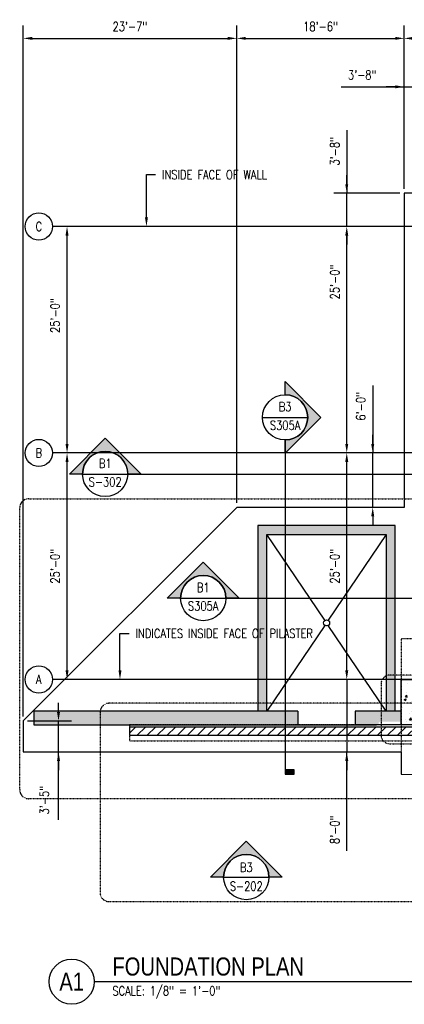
# Model space of a CAD drawing. Header units: inches. Extents: x -304 to 19841, y 463 to 1957.
# Tile 1 of 60: x -304 to 205, y 463 to 1767. Entities that reach past the tile are written whole.
import ezdxf
from ezdxf import colors
from ezdxf.entities.mleader import LeaderData, LeaderLine
from ezdxf.enums import TextEntityAlignment as Align
from ezdxf.math import Vec2, Vec3

# ---------------------------------------------------------------- set-up
doc = ezdxf.new("R2010")
doc.units = ezdxf.units.IN
doc.header["$MEASUREMENT"] = 0
for name, pattern in [('CENTER2', [1.125, 0.75, -0.125, 0.125, -0.125]), ('Dash', [0.25, 0.125, -0.125]), ('Grid Line 1_2_', [0.875, 0.5, -0.125, 0.125, -0.125]), ('HIDDEN', [0.375, 0.25, -0.125])]:
    doc.linetypes.add(name, pattern=pattern)
for name, color, linetype in [('A-DETL-MEDM', 3, 'Continuous'), ('A-DETL-THIN', 1, 'Continuous'), ('A-FLOR', 173, 'Continuous'), ('A-FLOR-HDLN', 3, 'Dash'), ('A-WALL', 4, 'Continuous'), ('A-WALL-HDLN', 3, 'Dash'), ('A-WALL-PATT', 8, 'Continuous'), ('G-ANNO-SYMB', 2, 'Continuous'), ('S-ANNO-DIMS', 1, 'Continuous'), ('S-ANNO-NOTE', 2, 'Continuous'), ('S-ANNO-SYMB', 2, 'Continuous'), ('S-ANNO-TEXT', 2, 'Continuous'), ('S-COLS', 53, 'Continuous'), ('S-DOOR-TRNCH', 173, 'Continuous'), ('S-GRID', 1, 'CENTER2'), ('S-GRID-IDEN', 1, 'Continuous')]:
    doc.layers.add(name, color=color, linetype=linetype)
doc.layers.add('S-DOOR-HTCH', color=9, linetype='Continuous', true_color=0x808080)
doc.layers.add('S-DOOR-OTLN', color=9, linetype='HIDDEN', true_color=0x808080)
doc.styles.add('Annotative', font='romans.shx', dxfattribs={"width": 0.8, "height": 0.125})
doc.styles.add('Arial', font='romans.shx', dxfattribs={"width": 0.8})
doc.styles.add('ROMANS', font='romans.shx', dxfattribs={"width": 0.8})
doc.styles.add('TITLES', font='swiss.ttf', dxfattribs={"width": 0.8, "height": 0.25})
doc.dimstyles.new('Annotative', dxfattribs={"dimscale": 0, "dimtxt": 0.125, "dimasz": 0.125, "dimexe": 0.18, "dimexo": 0.0625, "dimgap": 0.09, "dimtad": 1, "dimdec": 3, "dimzin": 3, "dimdsep": 46, "dimlunit": 4, "dimtxsty": 'Annotative', "dimcen": 0.09, "dimclrt": 2, "dimazin": 2, "dimtfac": 1, "dimtdec": 3, "dimtmove": 1, "dimatfit": 0, "dimfxl": 1, "dimtfill": 1, "dimfrac": 2, "dimtolj": 1, "dimtzin": 0, "dimarcsym": 0})

# ---------------------------------------------------------------- blocks, each defined once
blk = doc.blocks.new('Grid - Circle 3_8_-570341-00_SP_Foundation Plan-TO FDN_DOC')
at = {"layer": 'S-GRID-IDEN'}
blk.add_circle((0, 0), 0.188, dxfattribs=at)
blk = doc.blocks.new('*D18')
at = {"layer": 'Defpoints', "color": 0, "transparency": 16777216}
for p in [(249.1, 1678.2), (205, 1537.2), (249.1, 1537.2)]:
    blk.add_point(p, dxfattribs=at)
at = {"layer": 'S-ANNO-DIMS', "color": 0, "lineweight": -2, "transparency": 16777216}
for p, q in [((121.2, 1678.2), (205, 1678.2)), ((193, 1678.2), (181, 1678.2)), ((205, 1678.2), (249.1, 1678.2)), ((205, 1678.2), (249.1, 1678.2)), ((261.1, 1678.2), (273.1, 1678.2))]:
    blk.add_line(p, q, dxfattribs=at)
at = {"layer": 'S-ANNO-DIMS', "color": 0, "transparency": 16777216}
for points in [[(193, 1680.2), (193, 1676.2), (205, 1678.2)], [(261.1, 1680.2), (261.1, 1676.2), (249.1, 1678.2)]]:
    blk.add_solid(points, dxfattribs=at)
at = {"layer": 'S-ANNO-DIMS', "color": 2, "lineweight": -3, "transparency": 16777216, "insert": (149.3, 1694), "char_height": 12, "width": 49.311, "attachment_point": 5, "style": 'Annotative', "bg_fill": 3, "box_fill_scale": 1.25, "bg_fill_color": 256, "bg_fill_true_color": 13158600, "bg_fill_transparency": 0}
blk.add_mtext('\\A1;3\'-8"', dxfattribs=at)
blk = doc.blocks.new('*D11')
at = {"layer": 'Defpoints', "color": 0, "transparency": 16777216}
for p in [(2197.1, 1742.4), (205, 1537.2), (2197.1, 1537.2)]:
    blk.add_point(p, dxfattribs=at)
at = {"layer": 'S-ANNO-DIMS', "color": 0, "lineweight": -2, "transparency": 16777216}
for p, q in [((205, 1543.2), (205, 1759.6)), ((2197.1, 1543.2), (2197.1, 1759.6)), ((217, 1742.4), (2185.1, 1742.4))]:
    blk.add_line(p, q, dxfattribs=at)
at = {"layer": 'S-ANNO-DIMS', "color": 0, "transparency": 16777216}
for points in [[(217, 1744.4), (217, 1740.4), (205, 1742.4)], [(2185.1, 1744.4), (2185.1, 1740.4), (2197.1, 1742.4)]]:
    blk.add_solid(points, dxfattribs=at)
at = {"layer": 'S-ANNO-DIMS', "color": 2, "lineweight": -3, "transparency": 16777216, "insert": (1201.1, 1758.1), "char_height": 12, "width": 71.018, "attachment_point": 5, "style": 'Annotative', "bg_fill": 3, "box_fill_scale": 1.25, "bg_fill_color": 256, "bg_fill_true_color": 13158600, "bg_fill_transparency": 0}
blk.add_mtext('\\A1;166\'-0"', dxfattribs=at)
blk = doc.blocks.new('*D24')
at = {"layer": 'Defpoints', "color": 0, "transparency": 16777216}
for p in [(128.8, 1193.2), (205, 1193.2), (201.1, 893.2)]:
    blk.add_point(p, dxfattribs=at)
at = {"layer": 'S-ANNO-DIMS', "color": 0, "lineweight": -2, "transparency": 16777216}
blk.add_line((128.8, 905.2), (128.8, 1181.2), dxfattribs=at)
at = {"layer": 'S-ANNO-DIMS', "color": 0, "transparency": 16777216}
for points in [[(126.8, 1181.2), (130.8, 1181.2), (128.8, 1193.2)], [(126.8, 905.2), (130.8, 905.2), (128.8, 893.2)]]:
    blk.add_solid(points, dxfattribs=at)
at = {"layer": 'S-ANNO-DIMS', "color": 2, "lineweight": -3, "transparency": 16777216, "insert": (113, 1043.2), "char_height": 12, "width": 60.165, "attachment_point": 5, "rotation": 90, "style": 'Annotative', "bg_fill": 3, "box_fill_scale": 1.25, "bg_fill_color": 256, "bg_fill_true_color": 13158600, "bg_fill_transparency": 0}
blk.add_mtext('\\A1;25\'-0"', dxfattribs=at)
blk = doc.blocks.new('*D20')
at = {"layer": 'Defpoints', "color": 0, "transparency": 16777216}
for p in [(128.8, 1493.2), (205, 1493.2), (205, 1193.2)]:
    blk.add_point(p, dxfattribs=at)
at = {"layer": 'S-ANNO-DIMS', "color": 0, "lineweight": -2, "transparency": 16777216}
blk.add_line((128.8, 1205.2), (128.8, 1481.2), dxfattribs=at)
at = {"layer": 'S-ANNO-DIMS', "color": 0, "transparency": 16777216}
for points in [[(126.8, 1481.2), (130.8, 1481.2), (128.8, 1493.2)], [(126.8, 1205.2), (130.8, 1205.2), (128.8, 1193.2)]]:
    blk.add_solid(points, dxfattribs=at)
at = {"layer": 'S-ANNO-DIMS', "color": 2, "lineweight": -3, "transparency": 16777216, "insert": (113, 1419.7), "char_height": 12, "width": 60.165, "attachment_point": 5, "rotation": 90, "style": 'Annotative', "bg_fill": 3, "box_fill_scale": 1.25, "bg_fill_color": 256, "bg_fill_true_color": 13158600, "bg_fill_transparency": 0}
blk.add_mtext('\\A1;25\'-0"', dxfattribs=at)
blk = doc.blocks.new('*D19')
at = {"layer": 'Defpoints', "color": 0, "transparency": 16777216}
for p in [(128.8, 1537.2), (205, 1537.2), (205, 1493.2)]:
    blk.add_point(p, dxfattribs=at)
at = {"layer": 'S-ANNO-DIMS', "color": 0, "lineweight": -2, "transparency": 16777216}
for p, q in [((128.8, 1620.9), (128.8, 1537.2)), ((128.8, 1549.2), (128.8, 1561.2)), ((199, 1537.2), (111.5, 1537.2)), ((128.8, 1493.2), (128.8, 1537.2)), ((128.8, 1493.2), (128.8, 1537.2)), ((128.8, 1481.2), (128.8, 1469.2))]:
    blk.add_line(p, q, dxfattribs=at)
at = {"layer": 'S-ANNO-DIMS', "color": 0, "transparency": 16777216}
for points in [[(126.8, 1549.2), (130.8, 1549.2), (128.8, 1537.2)], [(126.8, 1481.2), (130.8, 1481.2), (128.8, 1493.2)]]:
    blk.add_solid(points, dxfattribs=at)
at = {"layer": 'S-ANNO-DIMS', "color": 2, "lineweight": -3, "transparency": 16777216, "insert": (113, 1592.8), "char_height": 12, "width": 49.311, "attachment_point": 5, "rotation": 90, "style": 'Annotative', "bg_fill": 3, "box_fill_scale": 1.25, "bg_fill_color": 256, "bg_fill_true_color": 13158600, "bg_fill_transparency": 0}
blk.add_mtext('\\A1;3\'-8"', dxfattribs=at)
blk = doc.blocks.new('*D22')
at = {"layer": 'Defpoints', "color": 0, "transparency": 16777216}
for p in [(-16.9, 1742.4), (-16.9, 1121.2), (-299.9, 838.2)]:
    blk.add_point(p, dxfattribs=at)
at = {"layer": 'S-ANNO-DIMS', "color": 0, "lineweight": -2, "transparency": 16777216}
for p, q in [((-299.9, 844.2), (-299.9, 1759.6)), ((-16.9, 1127.2), (-16.9, 1759.6)), ((-287.9, 1742.4), (-28.9, 1742.4))]:
    blk.add_line(p, q, dxfattribs=at)
at = {"layer": 'S-ANNO-DIMS', "color": 0, "transparency": 16777216}
for points in [[(-287.9, 1744.4), (-287.9, 1740.4), (-299.9, 1742.4)], [(-28.9, 1744.4), (-28.9, 1740.4), (-16.9, 1742.4)]]:
    blk.add_solid(points, dxfattribs=at)
at = {"layer": 'S-ANNO-DIMS', "color": 2, "lineweight": -3, "transparency": 16777216, "insert": (-158.4, 1758.1), "char_height": 12, "width": 60.165, "attachment_point": 5, "style": 'Annotative', "bg_fill": 3, "box_fill_scale": 1.25, "bg_fill_color": 256, "bg_fill_true_color": 13158600, "bg_fill_transparency": 0}
blk.add_mtext('\\A1;23\'-7"', dxfattribs=at)
blk = doc.blocks.new('*D21')
at = {"layer": 'Defpoints', "color": 0, "transparency": 16777216}
for p in [(205, 1742.4), (-16.9, 1121.2), (205, 1121.2)]:
    blk.add_point(p, dxfattribs=at)
at = {"layer": 'S-ANNO-DIMS', "color": 0, "lineweight": -2, "transparency": 16777216}
blk.add_line((-4.9, 1742.4), (193, 1742.4), dxfattribs=at)
at = {"layer": 'S-ANNO-DIMS', "color": 0, "transparency": 16777216}
for points in [[(-4.9, 1744.4), (-4.9, 1740.4), (-16.9, 1742.4)], [(193, 1744.4), (193, 1740.4), (205, 1742.4)]]:
    blk.add_solid(points, dxfattribs=at)
at = {"layer": 'S-ANNO-DIMS', "color": 2, "lineweight": -3, "transparency": 16777216, "insert": (94.1, 1758.1), "char_height": 12, "width": 60.165, "attachment_point": 5, "style": 'Annotative', "bg_fill": 3, "box_fill_scale": 1.25, "bg_fill_color": 256, "bg_fill_true_color": 13158600, "bg_fill_transparency": 0}
blk.add_mtext('\\A1;18\'-6"', dxfattribs=at)
blk = doc.blocks.new('*D23')
at = {"layer": 'Defpoints', "color": 0, "transparency": 16777216}
for p in [(156.3, 1193.2), (163.2, 1193.2), (139.1, 1121.2)]:
    blk.add_point(p, dxfattribs=at)
at = {"layer": 'S-ANNO-DIMS', "color": 0, "lineweight": -2, "transparency": 16777216}
for p, q in [((163.2, 1282.8), (163.2, 1193.2)), ((163.2, 1205.2), (163.2, 1217.2)), ((163.2, 1121.2), (163.2, 1193.2)), ((163.2, 1121.2), (163.2, 1193.2)), ((163.2, 1109.2), (163.2, 1097.2))]:
    blk.add_line(p, q, dxfattribs=at)
at = {"layer": 'S-ANNO-DIMS', "color": 0, "transparency": 16777216}
for points in [[(161.2, 1205.2), (165.2, 1205.2), (163.2, 1193.2)], [(161.2, 1109.2), (165.2, 1109.2), (163.2, 1121.2)]]:
    blk.add_solid(points, dxfattribs=at)
at = {"layer": 'S-ANNO-DIMS', "color": 2, "lineweight": -3, "transparency": 16777216, "insert": (147.4, 1255), "char_height": 12, "width": 49.311, "attachment_point": 5, "rotation": 90, "style": 'Annotative', "bg_fill": 3, "box_fill_scale": 1.25, "bg_fill_color": 256, "bg_fill_true_color": 13158600, "bg_fill_transparency": 0}
blk.add_mtext('\\A1;6\'-0"', dxfattribs=at)
blk = doc.blocks.new('*D25')
at = {"layer": 'Defpoints', "color": 0, "transparency": 16777216}
for p in [(-299.9, 838.2), (-253, 838.2), (-299.9, 797.2)]:
    blk.add_point(p, dxfattribs=at)
at = {"layer": 'S-ANNO-DIMS', "color": 0, "lineweight": -2, "transparency": 16777216}
for p, q in [((-253, 850.2), (-253, 862.2)), ((-293.9, 838.2), (-235.7, 838.2)), ((-253, 797.2), (-253, 838.2)), ((-253, 797.2), (-253, 838.2)), ((-253, 707.2), (-253, 797.2)), ((-253, 785.2), (-253, 773.2))]:
    blk.add_line(p, q, dxfattribs=at)
at = {"layer": 'S-ANNO-DIMS', "color": 0, "transparency": 16777216}
for points in [[(-255, 850.2), (-251, 850.2), (-253, 838.2)], [(-255, 785.2), (-251, 785.2), (-253, 797.2)]]:
    blk.add_solid(points, dxfattribs=at)
at = {"layer": 'S-ANNO-DIMS', "color": 2, "lineweight": -3, "transparency": 16777216, "insert": (-277.7, 714.4), "char_height": 12, "width": 41.768, "attachment_point": 1, "rotation": 90, "line_spacing_factor": 0.983083, "style": 'Annotative', "bg_fill": 3, "box_fill_scale": 1.25, "bg_fill_color": 256, "bg_fill_true_color": 13158600, "bg_fill_transparency": 0}
blk.add_mtext('\\A1;3\'-5"', dxfattribs=at)
blk = doc.blocks.new('*D33')
at = {"layer": 'Defpoints', "color": 0, "transparency": 16777216}
for p in [(201.1, 893.2), (128.8, 797.2), (201.1, 797.2)]:
    blk.add_point(p, dxfattribs=at)
at = {"layer": 'S-ANNO-DIMS', "color": 0, "lineweight": -2, "transparency": 16777216}
for p, q in [((128.8, 905.2), (128.8, 917.2)), ((128.8, 893.2), (128.8, 797.2)), ((128.8, 893.2), (128.8, 797.2)), ((128.8, 666), (128.8, 797.2)), ((128.8, 785.2), (128.8, 773.2))]:
    blk.add_line(p, q, dxfattribs=at)
at = {"layer": 'S-ANNO-DIMS', "color": 0, "transparency": 16777216}
for points in [[(126.8, 905.2), (130.8, 905.2), (128.8, 893.2)], [(126.8, 785.2), (130.8, 785.2), (128.8, 797.2)]]:
    blk.add_solid(points, dxfattribs=at)
at = {"layer": 'S-ANNO-DIMS', "color": 2, "lineweight": -3, "transparency": 16777216, "insert": (113, 694.1), "char_height": 12, "attachment_point": 5, "rotation": 90, "style": 'Annotative', "bg_fill": 3, "box_fill_scale": 1.25, "bg_fill_color": 256, "bg_fill_true_color": 13158600, "bg_fill_transparency": 0}
blk.add_mtext('\\A1;8\'-0"', dxfattribs=at)
blk = doc.blocks.new('*U40')
at = {"lineweight": -3}
h = blk.add_hatch(color=256, dxfattribs=at)
edge = h.paths.add_edge_path()
edge.add_line((-0.312, 0), (-0.495, 0))
edge.add_line((-0.495, 0), (0, 0.495))
edge.add_line((0, 0.495), (0.495, 0))
edge.add_line((0.495, 0), (0.312, 0))
edge.add_arc((0, 0), 0.312, 0, 180)
for p, q in [((0, 0.495), (-0.495, 0)), ((0.495, 0), (0, 0.495)), ((-0.312, 0), (0.312, 0))]:
    blk.add_line(p, q, dxfattribs=at)
at = {"lineweight": -3, "flags": 128}
blk.add_lwpolyline([(-0.312, 0), (-0.495, 0), (0, 0.495), (0.495, 0), (0.312, 0, 1), (-0.312, 0)], format="xyb", close=True, dxfattribs=at)
blk.add_lwpolyline([(-0.312, 0.016), (-0.312, 0.016)], dxfattribs=at)
blk.add_lwpolyline([(-0.312, 0.016), (-0.312, 0.016)], dxfattribs=at)
at = {"lineweight": -3}
blk.add_circle((0, 0), 0.312, dxfattribs=at)
at = {"linetype": 'Continuous', "lineweight": -3, "style": 'Arial'}
blk.add_attdef('X#', text='', height=0.0938, dxfattribs=at).set_placement((0, 0.047), align=Align.BOTTOM_CENTER)
blk.add_attdef('X-###', text='', height=0.0938, dxfattribs=at).set_placement((0, -0.047), align=Align.TOP_CENTER)
blk = doc.blocks.new('*U51')
at = {"linetype": 'Continuous', "lineweight": -3}
blk.add_line((1.125, 0.625), (29.5, 0.625), dxfattribs=at)
at = {"lineweight": -3}
blk.add_circle((0.812, 0.625), 0.312, dxfattribs=at)
at = {"lineweight": -3, "style": 'Arial'}
blk.add_attdef('DRAWING_AREA_TITLE', text='', height=0.187, dxfattribs=at).set_placement((1.374, 0.634), align=Align.BOTTOM_LEFT)
blk.add_attdef('X#', text='', height=0.187, dxfattribs=at).set_placement((0.812, 0.625), align=Align.MIDDLE_CENTER)
blk.add_attdef('SCALE:', text='', height=0.0938, dxfattribs=at).set_placement((1.374, 0.561), align=Align.TOP_LEFT)
blk = doc.blocks.new('*U54')
at = {"lineweight": -3}
h = blk.add_hatch(color=256, dxfattribs=at)
edge = h.paths.add_edge_path()
edge.add_line((0, 0.312), (0, 0.495))
edge.add_line((0, 0.495), (0.495, 0))
edge.add_line((0.495, 0), (0, -0.495))
edge.add_line((0, -0.495), (0, -0.312))
edge.add_arc((0, 0), 0.312, 270, 450)
blk.add_hatch(color=256, dxfattribs=at).paths.add_polyline_path([(0, -4.861), (0, -4.924), (0.125, -4.924), (0.125, -4.861)])
for p, q in [((0.495, 0), (0, 0.495)), ((-0.312, 0), (0.312, 0)), ((0, -0.495), (0.495, 0))]:
    blk.add_line(p, q, dxfattribs=at)
at = {"linetype": 'Continuous', "lineweight": -3}
blk.add_line((0, -0.312), (0, -4.924), dxfattribs=at)
at = {"lineweight": -3, "flags": 128}
blk.add_lwpolyline([(0, 0.312), (0, 0.495), (0.495, 0), (0, -0.495), (0, -0.312, 1), (0, 0.312)], format="xyb", close=True, dxfattribs=at)
blk.add_lwpolyline([(0.016, 0.312), (0.016, 0.312)], dxfattribs=at)
blk.add_lwpolyline([(0.016, 0.312), (0.016, 0.312)], dxfattribs=at)
blk.add_lwpolyline([(0, -4.861), (0, -4.924), (0.125, -4.924), (0.125, -4.861), (0, -4.861)], close=True, dxfattribs=at)
at = {"lineweight": -3}
blk.add_circle((0, 0), 0.312, dxfattribs=at)
at = {"linetype": 'Continuous', "lineweight": -3, "style": 'Arial'}
blk.add_attdef('X#', text='', height=0.0938, dxfattribs=at).set_placement((0, 0.047), align=Align.BOTTOM_CENTER)
blk.add_attdef('X-###', text='', height=0.0938, dxfattribs=at).set_placement((0, -0.047), align=Align.TOP_CENTER)
blk = doc.blocks.new('*U53')
at = {"lineweight": -3}
h = blk.add_hatch(color=256, dxfattribs=at)
edge = h.paths.add_edge_path()
edge.add_line((-0.312, 0), (-0.495, 0))
edge.add_line((-0.495, 0), (0, 0.495))
edge.add_line((0, 0.495), (0.495, 0))
edge.add_line((0.495, 0), (0.312, 0))
edge.add_arc((0, 0), 0.312, 0, 180)
blk.add_hatch(color=256, dxfattribs=at).paths.add_polyline_path([(3.524, 0), (3.587, 0), (3.587, 0.125), (3.524, 0.125)])
for p, q in [((0, 0.495), (-0.495, 0)), ((0.495, 0), (0, 0.495)), ((-0.312, 0), (0.312, 0))]:
    blk.add_line(p, q, dxfattribs=at)
at = {"linetype": 'Continuous', "lineweight": -3}
blk.add_line((0.312, 0), (3.587, 0), dxfattribs=at)
at = {"lineweight": -3, "flags": 128}
blk.add_lwpolyline([(-0.312, 0), (-0.495, 0), (0, 0.495), (0.495, 0), (0.312, 0, 1), (-0.312, 0)], format="xyb", close=True, dxfattribs=at)
blk.add_lwpolyline([(-0.312, 0.016), (-0.312, 0.016)], dxfattribs=at)
blk.add_lwpolyline([(-0.312, 0.016), (-0.312, 0.016)], dxfattribs=at)
blk.add_lwpolyline([(3.524, 0), (3.587, 0), (3.587, 0.125), (3.524, 0.125), (3.524, 0)], close=True, dxfattribs=at)
at = {"lineweight": -3}
blk.add_circle((0, 0), 0.312, dxfattribs=at)
at = {"linetype": 'Continuous', "lineweight": -3, "style": 'Arial'}
blk.add_attdef('X#', text='', height=0.0938, dxfattribs=at).set_placement((0, 0.047), align=Align.BOTTOM_CENTER)
blk.add_attdef('X-###', text='', height=0.0938, dxfattribs=at).set_placement((0, -0.047), align=Align.TOP_CENTER)
blk = doc.blocks.new('*U55')
at = {"lineweight": -3}
h = blk.add_hatch(color=256, dxfattribs=at)
edge = h.paths.add_edge_path()
edge.add_line((0.113, 0), (-0.069, 0))
edge.add_line((-0.069, 0), (0.425, 0.495))
edge.add_line((0.425, 0.495), (0.92, 0))
edge.add_line((0.92, 0), (0.738, 0))
edge.add_arc((0.425, 0), 0.312, 0, 180)
for p, q in [((0.425, 0.495), (-0.069, 0)), ((0.92, 0), (0.425, 0.495)), ((0.113, 0), (0.738, 0))]:
    blk.add_line(p, q, dxfattribs=at)
at = {"linetype": 'Continuous', "lineweight": -3}
blk.add_line((0.738, 0), (18.765, 0), dxfattribs=at)
at = {"lineweight": -3, "flags": 128}
blk.add_lwpolyline([(0.113, 0), (-0.069, 0), (0.425, 0.495), (0.92, 0), (0.738, 0, 1), (0.113, 0)], format="xyb", close=True, dxfattribs=at)
blk.add_lwpolyline([(0.113, 0.016), (0.113, 0.016)], dxfattribs=at)
blk.add_lwpolyline([(0.113, 0.016), (0.113, 0.016)], dxfattribs=at)
at = {"lineweight": -3}
blk.add_circle((0.425, 0), 0.312, dxfattribs=at)
at = {"linetype": 'Continuous', "lineweight": -3, "style": 'Arial'}
blk.add_attdef('X#', text='', height=0.0938, dxfattribs=at).set_placement((0.425, 0.047), align=Align.BOTTOM_CENTER)
blk.add_attdef('X-###', text='', height=0.0938, dxfattribs=at).set_placement((0.425, -0.047), align=Align.TOP_CENTER)
blk = doc.blocks.new('*D126')
at = {"layer": 'Defpoints', "color": 0, "transparency": 16777216}
for p in [(-241.7, 1193.2), (11.1, 1193.2), (11.1, 893.2)]:
    blk.add_point(p, dxfattribs=at)
at = {"layer": 'S-ANNO-DIMS', "color": 0, "lineweight": -2, "transparency": 16777216}
blk.add_line((-241.7, 905.2), (-241.7, 1181.2), dxfattribs=at)
at = {"layer": 'S-ANNO-DIMS', "color": 0, "transparency": 16777216}
for points in [[(-243.7, 1181.2), (-239.7, 1181.2), (-241.7, 1193.2)], [(-243.7, 905.2), (-239.7, 905.2), (-241.7, 893.2)]]:
    blk.add_solid(points, dxfattribs=at)
at = {"layer": 'S-ANNO-DIMS', "color": 2, "transparency": 16777216, "insert": (-257.5, 1043.2), "char_height": 12, "attachment_point": 5, "rotation": 90, "style": 'Annotative', "bg_fill": 3, "box_fill_scale": 1.25, "bg_fill_color": 256, "bg_fill_true_color": 13158600, "bg_fill_transparency": 0}
blk.add_mtext('\\A1;25\'-0"', dxfattribs=at)
blk = doc.blocks.new('*D127')
at = {"layer": 'Defpoints', "color": 0, "transparency": 16777216}
for p in [(-241.7, 1493.2), (-241.7, 1493.2), (-136.3, 1193.2)]:
    blk.add_point(p, dxfattribs=at)
at = {"layer": 'S-ANNO-DIMS', "color": 0, "lineweight": -2, "transparency": 16777216}
blk.add_line((-241.7, 1205.2), (-241.7, 1481.2), dxfattribs=at)
at = {"layer": 'S-ANNO-DIMS', "color": 0, "transparency": 16777216}
for points in [[(-243.7, 1481.2), (-239.7, 1481.2), (-241.7, 1493.2)], [(-243.7, 1205.2), (-239.7, 1205.2), (-241.7, 1193.2)]]:
    blk.add_solid(points, dxfattribs=at)
at = {"layer": 'S-ANNO-DIMS', "color": 2, "transparency": 16777216, "insert": (-257.5, 1375.2), "char_height": 12, "attachment_point": 5, "rotation": 90, "style": 'Annotative', "bg_fill": 3, "box_fill_scale": 1.25, "bg_fill_color": 256, "bg_fill_true_color": 13158600, "bg_fill_transparency": 0}
blk.add_mtext('\\A1;25\'-0"', dxfattribs=at)

msp = doc.modelspace()

# ---------------------------------------------------------------- hatches: boundary and pattern name
at = {"layer": 'A-WALL-PATT', "lineweight": -3}
h = msp.add_hatch(dxfattribs=at)
h.set_pattern_fill('AR-CONC', color=8, scale=4, style=0)
h.set_pattern_definition([(50, (197.95, 842.81), (28.6904, -2.51009), [3, -33]), (355, (197.95, 842.81), (-5.55005, 30.0877), [2.4, -26.4]), (100.4514, (200.342, 842.6), (23.14035, 27.5776), [2.5496, -28.0457]), (46.1842, (197.95, 850.81), (42.68965, -6.62077), [4.5, -49.5]), (96.6356, (201.51, 850.26), (37.3865, 38.96474), [3.8244, -42.06855]), (351.1842, (197.95, 850.81), (37.3865, 38.96474), [3.6, -39.6]), (21, (201.95, 848.81), (23.87628, -16.10476), [3, -33]), (326, (201.95, 848.81), (9.7326, 29.006), [2.4, -26.4]), (71.4514, (203.94, 847.468), (33.6089, 12.90125), [2.5496, -28.0457]), (37.5, (197.951, 842.81), (0.486394, 13.315754), [0, -26.08, 0, -26.8, 0, -26.5]), (7.5, (197.951, 842.81), (10.52278, 15.77647), [0, -15.28, 0, -25.48, 0, -10.1]), (327.5, (189.031, 842.81), (21.352897, -0.902195), [0, -10, 0, -31.2, 0, -41.4]), (317.5, (185.031, 842.81), (23.32745, 4.0042), [0, -13, 0, -20.72, 0, -29.4])])
h.paths.add_polyline_path([(201.0774, 851.2059), (140.0774, 851.2025), (140.0774, 833.2093), (171.0774, 833.2127), (171.0774, 836.2059), (172.5774, 836.2059), (172.5774, 837.2059), (199.5774, 837.2059), (199.5774, 836.2059), (201.0774, 836.2059)])
h.paths.add_polyline_path([(193.0774, 861.622), (181.0774, 861.622), (181.0774, 851.2059), (193.0774, 851.2059)])
h.paths.add_polyline_path([(193.0774, 893.2059), (181.0774, 893.2059), (181.0774, 861.622), (193.0774, 861.622)])
h.paths.add_polyline_path([(193.0774, 1097.2059), (11.0774, 1097.2059), (11.0774, 893.2059), (23.0774, 893.2059), (23.0774, 1085.2059), (181.0774, 1085.2059), (181.0774, 893.2059), (193.0774, 893.2059)])
h.paths.add_polyline_path([(23.0774, 893.2059), (11.0774, 893.2059), (11.0774, 861.622), (23.0774, 861.622)])
h.paths.add_polyline_path([(23.0774, 861.622), (11.0774, 861.622), (11.0774, 851.2059), (23.0774, 851.2059)])
h.paths.add_polyline_path([(64.0774, 851.2059), (11.0774, 851.2059), (-159.1311, 851.2059), (-159.1311, 833.2127), (64.0774, 833.2127)])
edge = h.paths.add_edge_path()
edge.add_line((-159.1311, 851.2059), (-197.8781, 851.2059))
edge.add_arc((-185.9831, 849.622), 12, 172.4149241, 180)
edge.add_line((-197.9831, 849.622), (-197.9831, 833.2059))
edge.add_line((-197.9831, 833.2059), (-159.1311, 833.2059))
edge.add_line((-159.1311, 833.2059), (-159.1311, 851.2059))
edge = h.paths.add_edge_path()
edge.add_arc((-185.9831, 849.622), 12, 172.4149241, 180, ccw=False)
edge.add_line((-197.8781, 851.2059), (-285.9226, 851.2059))
edge.add_line((-285.9226, 851.2059), (-285.9226, 833.2059))
edge.add_line((-285.9226, 833.2059), (-197.9831, 833.2059))
edge.add_line((-197.9831, 833.2059), (-197.9831, 849.622))
h.paths.add_polyline_path([(2262.0774, 851.2059), (2201.0774, 851.2059), (2201.0774, 832.9579), (2262.0774, 832.9579)])
h.paths.add_polyline_path([(2221.0774, 1085.2059), (2379.0774, 1085.2059), (2379.0774, 851.2059), (2391.0774, 851.2059), (2391.0774, 1097.2059), (2209.0774, 1097.2059), (2209.0774, 851.2059), (2221.0774, 851.2059)])
h.paths.add_polyline_path([(2435.0774, 851.2059), (2338.0774, 851.2059), (2338.0774, 833.2127), (2435.0774, 833.2059)])
h.paths.add_polyline_path([(2505.4361, 851.2059), (2468.0203, 851.2059), (2468.0203, 849.4139), (2459.0203, 846.4139), (2477.0203, 840.4139), (2468.0203, 837.4139), (2468.0203, 833.2059), (2505.4361, 833.2059)])
h.paths.add_polyline_path([(2173.0774, 1513.2059), (229.0461, 1513.2059), (229.0461, 1132.5316), (229.0461, 947.2059), (249.0774, 947.2059), (249.0774, 1132.5316), (249.0774, 1493.2059), (2153.0774, 1493.2059), (2153.0774, 947.2059), (2173.0774, 947.2059), (2173.0774, 1121.1577)])
h.paths.add_polyline_path([(249.0774, 947.2059), (229.0461, 947.2059), (229.0461, 929.2059), (229.0461, 893.2059), (249.0774, 893.2059)])
h.paths.add_polyline_path([(2173.0774, 947.2059), (2153.0774, 947.2059), (2153.0774, 893.2059), (2173.0774, 893.2059)])
h = msp.add_hatch(dxfattribs=at)
h.set_pattern_fill('AR-CONC', color=8, scale=4, style=0)
h.paths.add_polyline_path([(249.0774, 893.2059), (201.0774, 893.2059), (201.0774, 833.2059), (243.0774, 833.2059), (243.0774, 830.2127), (249.0774, 830.2127)])
at = {"layer": 'S-DOOR-HTCH'}
h = msp.add_hatch(dxfattribs=at)
h.set_pattern_fill('ANSI31', color=256, scale=75)
h.paths.add_polyline_path([(-158.9285, 830.2127), (612.2024, 830.2093), (612.2024, 819.2025), (-158.9285, 819.2059)])

# ---------------------------------------------------------------- linework, layer by layer
at = {"layer": 'A-DETL-THIN'}
msp.add_line((181.0774, 1085.2059), (104.3507, 971.5728), dxfattribs=at)
at = {"layer": 'A-FLOR', "lineweight": -3}
for p, q in [((2197.0774, 1537.2059), (205.0461, 1537.2059)), ((205.0461, 1537.2059), (205.0461, 1121.2059)), ((-16.9226, 1121.2059), (-299.9226, 838.2059)), ((205.0461, 1121.2059), (-16.9226, 1121.2059)), ((-299.9226, 838.2059), (-299.9226, 797.2059)), ((-299.9226, 797.2059), (201.0774, 797.2059)), ((201.0774, 797.2059), (201.0774, 767.5623)), ((201.0774, 767.5623), (561.0774, 767.2074))]:
    msp.add_line(p, q, dxfattribs=at)
at = {"layer": 'A-FLOR-HDLN', "lineweight": -3}
msp.add_line((2201.0774, 947.2059), (201.0774, 947.2059), dxfattribs=at)
at = {"layer": 'A-WALL', "lineweight": -3}
for p, q in [((11.0774, 1097.2059), (11.0774, 851.2059)), ((23.0774, 851.2059), (23.0774, 1085.2059)), ((64.0774, 851.2059), (-285.9226, 851.2059)), ((64.0774, 851.2059), (64.0774, 833.2059)), ((-285.9226, 833.2059), (168.0774, 833.2059))]:
    msp.add_line(p, q, dxfattribs=at)
at = {"layer": 'S-DOOR-OTLN', "lineweight": -3}
msp.add_lwpolyline([(561.0774, 837.7059), (249.0774, 837.7059), (249.0774, 830.2127), (243.0774, 830.2127), (243.0774, 833.2059), (-158.9285, 833.2127), (-158.9285, 833.2079), (-158.9285, 830.2127)], dxfattribs=at)
at = {"layer": 'S-GRID', "linetype": 'Grid Line 1_2_', "lineweight": -3}
for p, q in [((2229.5745, 1493.2059), (-261.1174, 1493.2059)), ((2251.9403, 1193.2059), (-261.1174, 1193.2059)), ((2201.0774, 893.2059), (-261.1174, 893.2059))]:
    msp.add_line(p, q, dxfattribs=at)

# ---------------------------------------------------------------- block references
at = {"layer": 'S-ANNO-SYMB'}
ref = msp.add_blockref('*U40', (-4.2953, 631.4649), dxfattribs=dict(at, xscale=96, yscale=96, zscale=96))
ref.add_attrib('VIEWNUMBER', 'B3', dxfattribs={"layer": '0', "color": 1, "linetype": 'ByBlock', "lineweight": -2, "transparency": 16777216, "height": 12, "style": 'ROMANS', "width": 0.796875}).set_placement((-4.2953, 634.6223), align=Align.BOTTOM_CENTER)
ref.add_attrib('SHEETNUMBER', 'S-202', dxfattribs={"layer": '0', "color": 1, "linetype": 'ByBlock', "lineweight": -2, "transparency": 16777216, "height": 12, "style": 'ROMANS', "width": 0.796875}).set_placement((-4.2953, 609.7825), align=Align.BOTTOM_CENTER)
ref = msp.add_blockref('*U51', (-313.5413, 432.9114), dxfattribs=dict(at, xscale=96.00000580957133, yscale=96.00000580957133, zscale=96.00000580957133))
ref.add_attrib('SCALE:', 'SCALE: 1/8" = 1\'-0"', dxfattribs={"layer": '0', "lineweight": -3, "height": 12.000001, "style": 'Annotative', "width": 0.796875}).set_placement((-181.6089, 486.7275), align=Align.TOP_LEFT)
ref.add_attrib('DRAWING_AREA_TITLE', 'FOUNDATION PLAN', dxfattribs={"layer": '0', "lineweight": -3, "height": 24, "style": 'TITLES', "width": 0.796875}).set_placement((-181.6089, 493.7664), align=Align.BOTTOM_LEFT)
ref.add_attrib('X#', 'A1', dxfattribs={"layer": '0', "lineweight": -3, "height": 24, "style": 'TITLES', "width": 0.796875}).set_placement((-235.5413, 492.9114), align=Align.MIDDLE_CENTER)
at = {"layer": 'S-GRID-IDEN', "lineweight": -3, "xscale": 95.99999999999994, "yscale": 95.99999999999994, "zscale": 95.99999999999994, "rotation": 89.9999999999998}
for p in [(-279.1174, 1493.2059), (-279.1174, 1193.2059), (-279.1174, 893.2059)]:
    msp.add_blockref('Grid - Circle 3_8_-570341-00_SP_Foundation Plan-TO FDN_DOC', p, dxfattribs=at)

# ---------------------------------------------------------------- next in the draw order: dimensions: what is measured, and where the dimension line sits
at = {"layer": 'S-ANNO-DIMS', "lineweight": -3}
dim = msp.add_linear_dim(base=(-16.9226, 1742.357), p1=(-299.9226, 838.2059), p2=(-16.9226, 1121.2059), dimstyle='Annotative', override={"dimpost": '\\X'}, dxfattribs=at)
dim.commit()
dim.dimension.update_dxf_attribs({"geometry": '*D22', "text_midpoint": (-158.4226, 1758.1399)})
dim = msp.add_linear_dim(base=(249.0774, 1678.2036), p1=(205.0461, 1537.2059), p2=(249.0774, 1537.2059), dimstyle='Annotative', override={"dimpost": '\\X', "dimse1": 1, "dimse2": 1}, dxfattribs=at)
dim.commit()
dim.dimension.update_dxf_attribs({"geometry": '*D18', "text_midpoint": (149.2747, 1678.2036), "dimtype": 160})
dim = msp.add_linear_dim(base=(128.7515, 1193.2059), p1=(201.0774, 893.2059), p2=(205.0461, 1193.2059), angle=90, dimstyle='Annotative', override={"dimpost": '\\X', "dimse1": 1, "dimse2": 1}, dxfattribs=at)
dim.commit()
dim.dimension.update_dxf_attribs({"geometry": '*D24', "text_midpoint": (112.9686, 1043.2059)})

# ---------------------------------------------------------------- next in the draw order: linework, layer by layer
at = {"layer": 'A-DETL-MEDM'}
msp.add_circle((102.0774, 968.2059), 4.0625, dxfattribs=at)
at = {"layer": 'A-DETL-THIN'}
msp.add_line((99.804, 971.5728), (23.0774, 1085.2059), dxfattribs=at)
at = {"layer": 'A-WALL', "lineweight": -3}
msp.add_line((23.0774, 1085.2059), (181.0774, 1085.2059), dxfattribs=at)
at = {"layer": 'S-ANNO-SYMB', "linetype": 'Dash', "lineweight": -3}
for points in [[(186.1738, 807.971), (255.5358, 807.971, 0.414213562), (267.5358, 819.971), (267.5358, 887.0381, 0.414213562), (255.5358, 899.0381), (186.1738, 899.0381, 0.414213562), (174.1738, 887.0381), (174.1738, 819.971, 0.414213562)], [(1153.8404, 610.9222), (1153.8404, 849.622, 0.414213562), (1141.8404, 861.622), (-185.9831, 861.622, 0.414213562), (-197.9831, 849.622), (-197.9831, 610.9222, 0.414213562), (-185.9831, 598.9222), (1141.8404, 598.9222, 0.414213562)]]:
    msp.add_lwpolyline(points, format="xyb", close=True, dxfattribs=at)

# ---------------------------------------------------------------- next in the draw order: block references
at = {"layer": 'G-ANNO-SYMB', "lineweight": -3}
ref = msp.add_blockref('*U53', (-61.3484, 1000.9319), dxfattribs=dict(at, xscale=96, yscale=96, zscale=96))
ref.add_attrib('X-###', 'S305A', dxfattribs={"layer": 'S-ANNO-SYMB', "color": 1, "linetype": 'Continuous', "lineweight": -2, "height": 12, "style": 'ROMANS', "width": 0.8}).set_placement((-61.3484, 996.432), align=Align.TOP_CENTER)
ref.add_attrib('X#', 'B1', dxfattribs={"layer": 'S-ANNO-TEXT', "color": 1, "linetype": 'Continuous', "lineweight": -2, "height": 12, "style": 'ROMANS', "width": 0.8}).set_placement((-61.3484, 1005.4319), align=Align.BOTTOM_CENTER)

# ---------------------------------------------------------------- next in the draw order: texts
at = {"layer": 'S-GRID-IDEN', "lineweight": -3, "char_height": 12, "width": 12.319746, "attachment_point": 5, "style": 'Annotative'}
for s, insert in [('C', (-279.1174, 1493.2059)), ('B', (-279.1174, 1193.2059)), ('A', (-279.1174, 893.2059))]:
    msp.add_mtext(s, dxfattribs=dict(at, insert=insert))

# ---------------------------------------------------------------- next in the draw order: dimensions: what is measured, and where the dimension line sits
at = {"layer": 'S-ANNO-DIMS', "lineweight": -3}
dim = msp.add_linear_dim(base=(2197.0774, 1742.357), p1=(205.0461, 1537.2059), p2=(2197.0774, 1537.2059), dimstyle='Annotative', override={"dimpost": '\\X'}, dxfattribs=at)
dim.commit()
dim.dimension.update_dxf_attribs({"geometry": '*D11', "text_midpoint": (1201.0617, 1758.1399)})
for base, p1, p2, override, picture, middle in [((128.7515, 1493.2059), (205.0461, 1193.2059), (205.0461, 1493.2059), {"dimpost": '\\X', "dimse1": 1, "dimse2": 1}, '*D20', (128.7515, 1419.7341)), ((-253.0236, 838.2059), (-299.9226, 797.2059), (-299.9226, 838.2059), {"dimpost": '\\X', "dimse1": 1}, '*D25', (-253.0236, 735.2619))]:
    dim = msp.add_linear_dim(base=base, p1=p1, p2=p2, angle=90, dimstyle='Annotative', override=override, dxfattribs=at)
    dim.commit()
    dim.dimension.update_dxf_attribs({"geometry": picture, "text_midpoint": middle, "dimtype": 160})

# ---------------------------------------------------------------- next in the draw order: linework, layer by layer
at = {"layer": 'A-WALL', "lineweight": -3}
msp.add_line((-285.9226, 851.2059), (-285.9226, 833.2059), dxfattribs=at)

# ---------------------------------------------------------------- next in the draw order: dimensions: what is measured, and where the dimension line sits
at = {"layer": 'S-ANNO-DIMS', "lineweight": -3}
dim = msp.add_linear_dim(base=(128.7515, 1537.2059), p1=(205.0461, 1493.2059), p2=(205.0461, 1537.2059), angle=90, dimstyle='Annotative', override={"dimpost": '\\X', "dimse1": 1}, dxfattribs=at)
dim.commit()
dim.dimension.update_dxf_attribs({"geometry": '*D19', "text_midpoint": (127.9954, 1592.8037), "dimtype": 160})

# ---------------------------------------------------------------- next in the draw order: dimensions: what is measured, and where the dimension line sits
dim = msp.add_linear_dim(base=(205.0461, 1742.357), p1=(-16.9226, 1121.2059), p2=(205.0461, 1121.2059), dimstyle='Annotative', override={"dimpost": '\\X', "dimse1": 1, "dimse2": 1}, dxfattribs=at)
dim.commit()
dim.dimension.update_dxf_attribs({"geometry": '*D21', "text_midpoint": (94.0617, 1758.1399)})

# ---------------------------------------------------------------- next in the draw order: block references
at = {"layer": 'G-ANNO-SYMB', "lineweight": -3}
ref = msp.add_blockref('*U54', (47.1573, 1240.3611), dxfattribs=dict(at, xscale=96, yscale=96, zscale=96))
ref.add_attrib('X-###', 'S305A', dxfattribs={"layer": 'S-ANNO-SYMB', "color": 1, "linetype": 'Continuous', "lineweight": -2, "height": 12, "style": 'ROMANS', "width": 0.8}).set_placement((47.1573, 1235.8611), align=Align.TOP_CENTER)
ref.add_attrib('X#', 'B3', dxfattribs={"layer": 'S-ANNO-TEXT', "color": 1, "linetype": 'Continuous', "lineweight": -2, "height": 12, "style": 'ROMANS', "width": 0.8}).set_placement((47.1573, 1244.8611), align=Align.BOTTOM_CENTER)

# ---------------------------------------------------------------- next in the draw order: dimensions: what is measured, and where the dimension line sits
at = {"layer": 'S-ANNO-DIMS', "lineweight": -3}
dim = msp.add_linear_dim(base=(163.1967, 1193.2059), p1=(139.0685, 1121.2059), p2=(156.2662, 1193.2059), angle=90, dimstyle='Annotative', override={"dimpost": '\\X', "dimse1": 1, "dimse2": 1}, dxfattribs=at)
dim.commit()
dim.dimension.update_dxf_attribs({"geometry": '*D23', "text_midpoint": (182.0315, 1254.9546), "dimtype": 160})

# ---------------------------------------------------------------- next in the draw order: leaders
at = {"layer": 'S-ANNO-NOTE'}
ml = msp.add_multileader_mtext('Standard', dxfattribs=at)
ml.set_content('INSIDE FACE OF WALL', color=256, style='Annotative')
ml.set_leader_properties(color=1, linetype='ByLayer', lineweight=-1)
ml.build(insert=Vec2(0, 0))
ml.multileader.update_dxf_attribs({"text_right_attachment_type": 3, "dogleg_length": 0.125, "arrow_head_size": 12, "scale": 96})
ctx = ml.context
ctx.base_point, ctx.scale, ctx.char_height, ctx.arrow_head_size, ctx.landing_gap_size, ctx.plane_origin = Vec3(-124.5228, 1561.8907), 96, 12, 12, 8.64, Vec3(-196.7454, 1593.1438)
ctx.right_attachment = 3
notes = []
notes.append((ctx, [(1, (1, 1, 0), (-136.5228, 1561.8907), (1, 0), 12, [(0, [(-136.5228, 1493.2059)], 0, [])])]))
ctx.mtext.insert, ctx.mtext.width, ctx.mtext.flow_direction = Vec3(-115.8828, 1567.8907), 91.337374, 5
for ctx, leaders in notes:
    for number, flags, end, landing, length, lines in leaders:
        leader = LeaderData()
        leader.index, (leader.has_last_leader_line, leader.has_dogleg_vector, leader.attachment_direction) = number, flags
        leader.last_leader_point, leader.dogleg_vector, leader.dogleg_length = Vec3(end), Vec3(landing), length
        for number, points, colour, breaks in lines:
            line = LeaderLine()
            line.index, line.vertices, line.color, line.breaks = number, Vec3.list(points), colors.encode_raw_color(colour), breaks
            leader.lines.append(line)
        ctx.leaders.append(leader)

# ---------------------------------------------------------------- next in the draw order: linework, layer by layer
at = {"layer": 'A-WALL', "lineweight": -3}
msp.add_line((193.0774, 1097.2059), (11.0774, 1097.2059), dxfattribs=at)
at = {"layer": 'S-ANNO-SYMB', "linetype": 'Dash', "lineweight": -3}
msp.add_lwpolyline([(-304.4362, 747.2619), (-304.4362, 1120.5316, -0.414213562), (-292.4362, 1132.5316), (261.1862, 1132.5316, -0.414213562), (273.1862, 1120.5316), (273.1862, 747.2619, -0.414213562), (261.1862, 735.2619), (-292.4362, 735.2619, -0.414213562)], format="xyb", close=True, dxfattribs=at)

# ---------------------------------------------------------------- next in the draw order: block references
at = {"layer": 'G-ANNO-SYMB', "lineweight": -3}
ref = msp.add_blockref('*U55', (-232.0232, 1165.351), dxfattribs=dict(at, xscale=96, yscale=96, zscale=96))
ref.add_attrib('X-###', 'S-302', dxfattribs={"layer": 'S-ANNO-SYMB', "color": 1, "linetype": 'Continuous', "lineweight": -2, "height": 12, "style": 'ROMANS', "width": 0.8}).set_placement((-191.1957, 1160.851), align=Align.TOP_CENTER)
ref.add_attrib('X#', 'B1', dxfattribs={"layer": 'S-ANNO-TEXT', "color": 1, "linetype": 'Continuous', "lineweight": -2, "height": 12, "style": 'ROMANS', "width": 0.8}).set_placement((-191.1957, 1169.851), align=Align.BOTTOM_CENTER)

# ---------------------------------------------------------------- next in the draw order: dimensions: what is measured, and where the dimension line sits
at = {"layer": 'S-ANNO-DIMS', "lineweight": -3}
dim = msp.add_linear_dim(base=(128.7515, 797.2059), p1=(201.0774, 893.2059), p2=(201.0774, 797.2059), angle=90, dimstyle='Annotative', override={"dimpost": '\\X', "dimse1": 1, "dimse2": 1}, dxfattribs=at)
dim.commit()
dim.dimension.update_dxf_attribs({"geometry": '*D33', "text_midpoint": (130.5127, 694.1006), "dimtype": 160})

# ---------------------------------------------------------------- next in the draw order: linework, layer by layer
at = {"layer": 'A-DETL-THIN'}
for p, q in [((99.804, 964.8391), (23.0774, 851.2059)), ((181.0774, 851.2059), (104.3507, 964.8391))]:
    msp.add_line(p, q, dxfattribs=at)
at = {"layer": 'A-WALL', "lineweight": -3}
for p, q in [((193.0774, 851.2059), (193.0774, 1097.2059)), ((181.0774, 1085.2059), (181.0774, 851.2059)), ((201.0774, 851.2059), (140.0774, 851.2059)), ((140.0774, 851.2059), (140.0774, 833.2059)), ((201.0774, 833.2059), (140.0774, 833.2059))]:
    msp.add_line(p, q, dxfattribs=at)
at = {"layer": 'A-WALL-HDLN', "lineweight": -3}
msp.add_line((201.0774, 947.2059), (201.0774, 797.2059), dxfattribs=at)
at = {"layer": 'S-COLS', "lineweight": -3}
msp.add_lwpolyline([(201.0774, 893.2059), (249.0774, 893.2059), (249.0774, 830.2059), (243.0774, 830.2059), (243.0774, 833.2059), (201.0774, 833.2059)], close=True, dxfattribs=at)
at = {"layer": 'S-DOOR-OTLN', "linetype": 'Dash'}
msp.add_lwpolyline([(-158.9285, 819.2127), (-158.9285, 811.7127), (585.0774, 811.7127)], dxfattribs=at)
at = {"layer": 'S-DOOR-TRNCH', "lineweight": -3}
msp.add_lwpolyline([(585.0774, 830.2127), (-158.9285, 830.2127), (-158.9285, 819.2127), (585.0774, 819.2127)], dxfattribs=at)

# ---------------------------------------------------------------- next in the draw order: leaders
at = {"layer": 'S-ANNO-NOTE'}
ml = msp.add_multileader_mtext('Standard', dxfattribs=at)
ml.set_content('INDICATES INSIDE FACE OF PILASTER', color=256, style='Annotative')
ml.set_leader_properties(color=1, linetype='ByLayer', lineweight=-1)
ml.build(insert=Vec2(0, 0))
ml.multileader.update_dxf_attribs({"text_right_attachment_type": 3, "dogleg_length": 0.125, "arrow_head_size": 12, "scale": 96})
ctx = ml.context
ctx.base_point, ctx.scale, ctx.char_height, ctx.arrow_head_size, ctx.landing_gap_size, ctx.plane_origin = Vec3(-159.5896, 954.1618), 96, 12, 12, 8.64, Vec3(-129.9556, 912.9933)
ctx.right_attachment = 3
notes = []
notes.append((ctx, [(1, (1, 1, 0), (-171.5896, 954.1618), (1, 0), 12, [(0, [(-171.5896, 893.2059)], 0, [])])]))
ctx.mtext.insert, ctx.mtext.width, ctx.mtext.flow_direction = Vec3(-150.9496, 960.1618), 142.589744, 5
for ctx, leaders in notes:
    for number, flags, end, landing, length, lines in leaders:
        leader = LeaderData()
        leader.index, (leader.has_last_leader_line, leader.has_dogleg_vector, leader.attachment_direction) = number, flags
        leader.last_leader_point, leader.dogleg_vector, leader.dogleg_length = Vec3(end), Vec3(landing), length
        for number, points, colour, breaks in lines:
            line = LeaderLine()
            line.index, line.vertices, line.color, line.breaks = number, Vec3.list(points), colors.encode_raw_color(colour), breaks
            leader.lines.append(line)
        ctx.leaders.append(leader)

# ---------------------------------------------------------------- next in the draw order: dimensions: what is measured, and where the dimension line sits
at = {"layer": 'S-ANNO-DIMS'}
dim = msp.add_linear_dim(base=(-241.7318, 1193.2059), p1=(11.0774, 893.2059), p2=(11.0774, 1193.2059), angle=90, dimstyle='Annotative', override={"dimpost": '\\X', "dimse1": 1, "dimse2": 1}, dxfattribs=at)
dim.commit()
dim.dimension.update_dxf_attribs({"geometry": '*D126', "text_midpoint": (-241.7318, 1043.2059), "dimtype": 160})

# ---------------------------------------------------------------- next in the draw order: dimensions: what is measured, and where the dimension line sits
dim = msp.add_linear_dim(base=(-241.7318, 1493.2059), p1=(-136.3448, 1193.2059), p2=(-241.7318, 1493.2059), angle=90, dimstyle='Annotative', override={"dimpost": '\\X', "dimse1": 1, "dimse2": 1}, dxfattribs=at)
dim.commit()
dim.dimension.update_dxf_attribs({"geometry": '*D127', "text_midpoint": (-241.7318, 1375.1982), "dimtype": 160})

doc.saveas('drawing.dxf')
